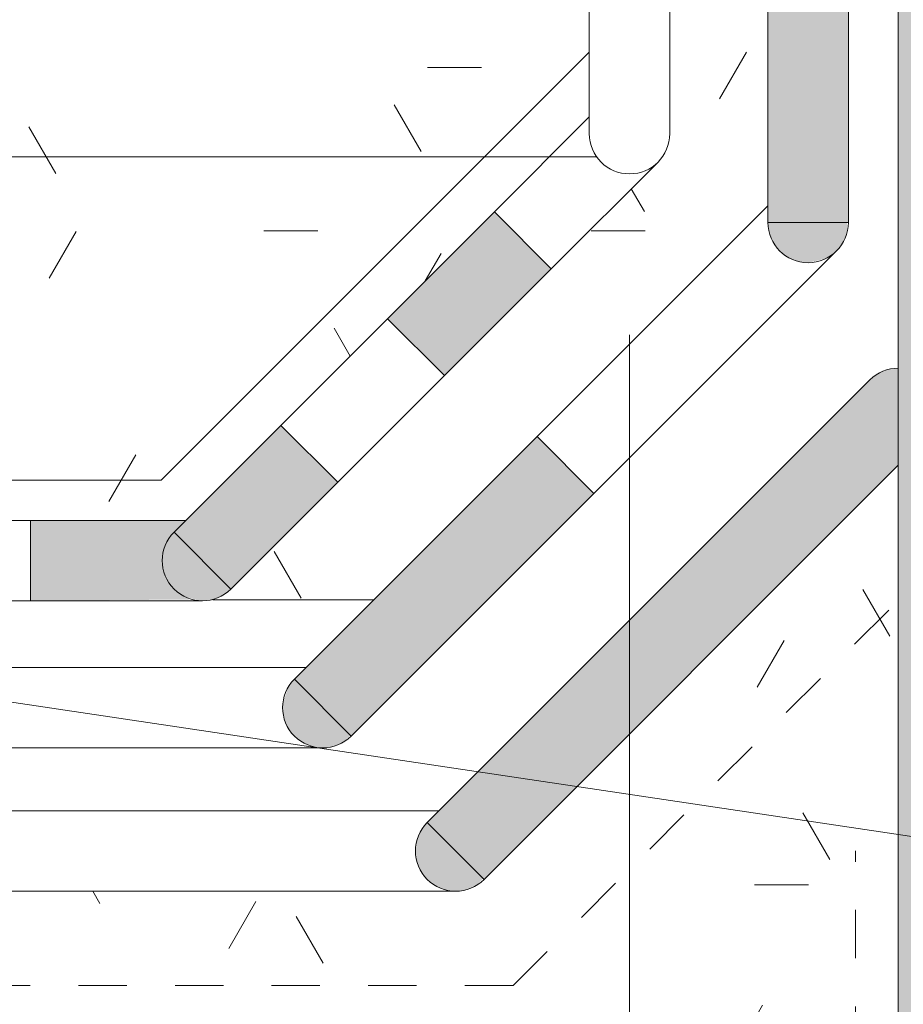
# Model space of a CAD drawing. Header units: millimetres. Extents: x 10803 to 12634, y 32576 to 34854.
# Tile 13 of 20: x 11476 to 11531, y 33074 to 33135. Entities that reach past the tile are written whole.
import ezdxf

# ---------------------------------------------------------------- set-up
doc = ezdxf.new("R2010")
doc.units = ezdxf.units.MM
doc.linetypes.add('Штрих_3_3_', pattern=[6, 3, -3])
for name, color, linetype, lineweight in [('01_Сплошная_Черная_1', 7, 'Continuous', 9), ('_Hidden Lines_', 7, 'Штрих_3_3_', 20), ('_Thin Lines_', 7, 'Continuous', 9), ('Detail Items', 7, 'Continuous', 20), ('Dimensions', 7, 'Continuous', 9), ('Dimensions-10', 7, 'Continuous', 9), ('Text Notes', 7, 'Continuous', 9), ('Тонкие линии', 7, 'Continuous', 9)]:
    doc.layers.add(name, color=color, linetype=linetype, lineweight=lineweight)
doc.layers.add('_Серый 0_10 мм Спл_', color=7, linetype='Continuous', lineweight=9, true_color=0x7f7f7f)
doc.styles.add('Arial', font='arial.ttf', dxfattribs={"width": 0.9, "height": 20})
doc.dimstyles.new('01_Точн_0_знака_2_0_k0_9__П__1', dxfattribs={"dimscale": 304.8, "dimtxt": 20.405188, "dimasz": 0.046391, "dimexe": 0.032808, "dimexo": 0.032808, "dimgap": 0, "dimtad": 1, "dimdec": 0, "dimdsep": 46, "dimtxsty": 'Arial', "dimblk1": 'OBLIQUE', "dimblk2": 'OBLIQUE', "dimsah": 1, "dimcen": 0.09, "dimdle": 0.032808, "dimazin": 0, "dimtfac": 1, "dimtdec": 4, "dimtix": 1, "dimtmove": 0, "dimatfit": 3, "dimfxl": 1, "dimtvp": 1, "dimtolj": 1, "dimtzin": 0, "dimarcsym": 2})
pattern_1 = [(0, (0, 0), (40.64, 10.16), [3.353, -27.127, 3.353, -27.127, -162.56]), (0, (0, 0), (40.64, 10.16), [-60.96, 3.353, -57.607, 3.353, -27.127, -71.12]), (0, (0, 0), (40.64, 10.16), [-152.4, 3.353, -16.967, 3.353, -47.447]), (120, (15.24, 5.08), (-29.118818, 30.1152724), [3.353, -27.127, 3.353, -27.127, -162.56]), (120, (15.24, 5.08), (-29.118818, 30.1152724), [-60.96, 3.353, -57.607, 3.353, -27.127, -71.12]), (120, (15.24, 5.08), (-29.118818, 30.1152724), [-152.4, 3.353, -16.967, 3.353, -47.447]), (240, (20.32, 25.4), (-11.521182, -40.2752724), [3.353, -27.127, 3.353, -27.127, -162.56]), (240, (20.32, 25.4), (-11.521182, -40.2752724), [-60.96, 3.353, -57.607, 3.353, -27.127, -71.12]), (240, (20.32, 25.4), (-11.521182, -40.2752724), [-152.4, 3.353, -16.967, 3.353, -47.447])]

# ---------------------------------------------------------------- blocks, each defined once
blk = doc.blocks.new('TN_LIN_Линия1 - Праймер битумный ТехноНИКОЛЬ _01-2890125-5_10 Примыкание к шахте террасы со стенкой из кирпича')
at = {"layer": '_Hidden Lines_'}
blk.add_line((11506.464, 33074.73), (10957.08, 33074.73), dxfattribs=at)
blk = doc.blocks.new('TN_WP_Гидроизоляция - Техноэласт ЭПП-2889982-5_10 Примыкание к шахте террасы со стенкой из кирпича')
at = {"layer": 'Тонкие линии'}
for p, q in [((11501.861, 33085.597), (11463.577, 33085.597)), ((11463.577, 33080.597), (11502.896, 33080.597))]:
    blk.add_line(p, q, dxfattribs=at)
blk = doc.blocks.new('TN_WP_Гидроизоляция - Техноэласт ЭПП-2890301-5_10 Примыкание к шахте террасы со стенкой из кирпича')
at = {"layer": 'Тонкие линии'}
for p, q in [((11493.61, 33094.505), (11455.842, 33094.505)), ((11455.842, 33089.505), (11494.645, 33089.505))]:
    blk.add_line(p, q, dxfattribs=at)
blk = doc.blocks.new('TN_LIN_Линия1 - Праймер битумный ТехноНИКОЛЬ _01-2882671-5_10 Примыкание к шахте террасы со стенкой из кирпича')
at = {"layer": '_Hidden Lines_'}
blk.add_line((11527.734, 32914.431), (11527.734, 33083.097), dxfattribs=at)
blk = doc.blocks.new('TN_WP_Гидроизоляция - Техноэласт ЭПП 3-2885252-5_10 Примыкание к шахте террасы со стенкой из кирпича')
at = {"layer": 'Тонкие линии', "lineweight": 20}
blk.add_hatch(color=256, dxfattribs=at).paths.add_polyline_path([(11476.492, 33098.641), (11486.522, 33098.726), (11485.919, 33098.976), (11485.401, 33099.373), (11485.001, 33099.898), (11484.754, 33100.494), (11484.669, 33101.141), (11484.754, 33101.788), (11485.004, 33102.391), (11485.401, 33102.909), (11486.134, 33103.641), (11476.492, 33103.641), (11476.492, 33098.687)])
at = {"layer": 'Detail Items'}
for p, q in [((11486.134, 33103.641), (11476.492, 33103.641)), ((11476.492, 33103.641), (11476.492, 33098.641)), ((11476.492, 33098.641), (11487.169, 33098.641))]:
    blk.add_line(p, q, dxfattribs=at)
at = {"layer": 'Тонкие линии'}
for p, q in [((11476.492, 33103.641), (11465.815, 33103.641)), ((11465.815, 33098.641), (11476.492, 33098.641))]:
    blk.add_line(p, q, dxfattribs=at)
blk = doc.blocks.new('TN_WP_Гидроизоляция - Техноэласт ЭПП-2885027-5_10 Примыкание к шахте террасы со стенкой из кирпича')
at = {"layer": 'Detail Items'}
for points in [[(11530.396, 33110.597), (11530.396, 33113.097), (11529.749, 33113.011), (11529.146, 33112.762), (11528.628, 33112.364)], [(11504.664, 33081.329), (11530.396, 33107.061), (11530.396, 33110.597), (11528.628, 33112.364), (11501.128, 33084.864), (11504.604, 33081.389)], [(11502.896, 33080.597), (11503.543, 33080.682), (11504.146, 33080.932), (11504.604, 33081.389), (11501.128, 33084.864), (11500.731, 33084.347), (11500.481, 33083.744), (11500.396, 33083.097), (11500.481, 33082.45), (11500.731, 33081.847), (11501.128, 33081.329), (11501.646, 33080.932), (11502.249, 33080.682)]]:
    blk.add_hatch(color=256, dxfattribs=at).paths.add_polyline_path(points)
for p, q in [((11528.628, 33112.364), (11501.128, 33084.864)), ((11504.664, 33081.329), (11530.396, 33107.061)), ((11504.664, 33081.329), (11501.128, 33084.864))]:
    blk.add_line(p, q, dxfattribs=at)
for centre, start, end in [((11530.396, 33110.597), 90, 135), ((11502.896, 33083.097), 135, 315)]:
    blk.add_arc(centre, 2.5, start, end, dxfattribs=at)
blk = doc.blocks.new('TN_WP_Гидроизоляция - Техноэласт ЭПП-2889649-5_10 Примыкание к шахте террасы со стенкой из кирпича')
at = {"layer": 'Detail Items'}
blk.add_hatch(color=256, dxfattribs=at).paths.add_polyline_path([(11494.645, 33089.505), (11495.292, 33089.59), (11495.895, 33089.84), (11496.353, 33090.298), (11492.877, 33093.773), (11492.48, 33093.255), (11492.188, 33092.33), (11492.145, 33092.005), (11492.23, 33091.358), (11492.48, 33090.755), (11492.877, 33090.237), (11493.395, 33089.84), (11493.998, 33089.59)])
at = {"layer": 'Тонкие линии', "lineweight": 20}
blk.add_hatch(color=256, dxfattribs=at).paths.add_polyline_path([(11496.413, 33090.237), (11511.486, 33105.31), (11507.95, 33108.846), (11492.877, 33093.773), (11496.353, 33090.298)])
at = {"layer": 'Detail Items'}
for p, q in [((11507.95, 33108.846), (11492.877, 33093.773)), ((11511.486, 33105.31), (11507.95, 33108.846)), ((11496.413, 33090.237), (11511.486, 33105.31)), ((11496.413, 33090.237), (11492.877, 33093.773))]:
    blk.add_line(p, q, dxfattribs=at)
blk.add_arc((11494.645, 33092.005), 2.5, 135, 315, dxfattribs=at)
at = {"layer": 'Тонкие линии'}
for p, q in [((11522.291, 33123.187), (11507.95, 33108.846)), ((11511.486, 33105.31), (11526.559, 33120.383))]:
    blk.add_line(p, q, dxfattribs=at)
blk = doc.blocks.new('TN_WP_Гидроизоляция - Техноэласт ЭПП 3-2889617-5_10 Примыкание к шахте террасы со стенкой из кирпича')
at = {"layer": 'Detail Items'}
blk.add_hatch(color=256, dxfattribs=at).paths.add_polyline_path([(11487.169, 33098.641), (11487.816, 33098.726), (11488.419, 33098.976), (11488.937, 33099.373), (11485.401, 33102.909), (11485.004, 33102.391), (11484.754, 33101.788), (11484.669, 33101.141), (11484.754, 33100.494), (11485.004, 33099.891), (11485.401, 33099.373), (11485.919, 33098.976), (11486.817, 33098.687)])
at = {"layer": 'Тонкие линии', "lineweight": 20}
for points in [[(11502.202, 33112.638), (11508.834, 33119.27), (11505.299, 33122.806), (11498.666, 33116.174), (11501.784, 33113.056)], [(11488.937, 33099.373), (11495.569, 33106.006), (11492.034, 33109.541), (11485.401, 33102.909), (11488.68, 33099.631)]]:
    blk.add_hatch(color=256, dxfattribs=at).paths.add_polyline_path(points)
at = {"layer": 'Detail Items'}
for p, q in [((11505.299, 33122.806), (11498.666, 33116.174)), ((11508.834, 33119.27), (11505.299, 33122.806)), ((11502.202, 33112.638), (11508.834, 33119.27)), ((11498.666, 33116.174), (11502.202, 33112.638)), ((11492.034, 33109.541), (11485.401, 33102.909)), ((11495.569, 33106.006), (11492.034, 33109.541)), ((11488.937, 33099.373), (11495.569, 33106.006)), ((11488.937, 33099.373), (11485.401, 33102.909))]:
    blk.add_line(p, q, dxfattribs=at)
blk.add_arc((11487.169, 33101.141), 2.5, 135, 315, dxfattribs=at)
at = {"layer": 'Тонкие линии'}
for p, q in [((11511.199, 33128.706), (11505.299, 33122.806)), ((11508.834, 33119.27), (11515.467, 33125.903)), ((11498.666, 33116.174), (11492.034, 33109.541)), ((11495.569, 33106.006), (11502.202, 33112.638))]:
    blk.add_line(p, q, dxfattribs=at)
blk = doc.blocks.new('TN_MAT_Армирование - Армирование-2890792-5_10 Примыкание к шахте террасы со стенкой из кирпича')
at = {"layer": 'Detail Items'}
blk.add_line((11465.513, 33126.238), (11511.674, 33126.238), dxfattribs=at)
blk = doc.blocks.new('TN_LIN_Линия1 - Праймер битумный ТехноНИКОЛЬ _01-2890126-5_10 Примыкание к шахте террасы со стенкой из кирпича')
at = {"layer": '_Hidden Lines_'}
blk.add_line((11506.464, 33074.73), (11530.396, 33098.662), dxfattribs=at)
blk = doc.blocks.new('TN_WP_Гидроизоляция - Техноэласт ЭПП-2889641-5_10 Примыкание к шахте террасы со стенкой из кирпича')
at = {"layer": 'Detail Items'}
blk.add_hatch(color=256, dxfattribs=at).paths.add_polyline_path([(11524.791, 33119.651), (11525.771, 33119.874), (11526.041, 33119.986), (11526.559, 33120.383), (11526.956, 33120.901), (11527.206, 33121.504), (11527.206, 33122.151), (11522.291, 33122.151), (11522.376, 33121.504), (11522.626, 33120.901), (11523.023, 33120.383), (11523.541, 33119.986), (11524.144, 33119.736)])
at = {"layer": 'Тонкие линии', "lineweight": 20}
blk.add_hatch(color=256, dxfattribs=at).paths.add_polyline_path([(11526.792, 33122.151), (11527.291, 33122.151), (11527.291, 33160.261), (11522.291, 33160.261), (11522.291, 33122.151), (11526.559, 33122.151)])
at = {"layer": 'Detail Items'}
for p, q in [((11522.291, 33160.261), (11522.291, 33122.151)), ((11527.291, 33122.151), (11527.291, 33160.261)), ((11527.291, 33122.151), (11522.291, 33122.151))]:
    blk.add_line(p, q, dxfattribs=at)
blk.add_arc((11524.791, 33122.151), 2.5, 180, 0, dxfattribs=at)
blk = doc.blocks.new('TN_WP_Гидроизоляция - Техноэласт ЭПП 3-2889593-5_10 Примыкание к шахте террасы со стенкой из кирпича')
at = {"layer": 'Detail Items'}
blk.add_arc((11513.699, 33127.671), 2.5, 180, 0, dxfattribs=at)
at = {"layer": 'Тонкие линии'}
for p, q in [((11511.199, 33137.196), (11511.199, 33127.671)), ((11516.199, 33127.671), (11516.199, 33137.196))]:
    blk.add_line(p, q, dxfattribs=at)
blk = doc.blocks.new('DIMBLOCK3-5_10 Примыкание к шахте террасы со стенкой из кирпича')
at = {"layer": 'Dimensions-10'}
for p, q in [((11513.699, 33031.872), (11513.699, 33115.171)), ((11313.699, 33031.872), (11313.699, 33102.372)), ((11303.699, 33031.872), (11523.699, 33031.872)), ((11313.699, 33031.872), (11313.699, 33021.872)), ((11513.699, 33031.872), (11513.699, 33021.872))]:
    blk.add_line(p, q, dxfattribs=at)
at = {"layer": 'Dimensions-10', "lineweight": 25}
for p, q in [((11313.699, 33031.872), (11320.769, 33038.942)), ((11513.699, 33031.872), (11520.769, 33038.942)), ((11313.699, 33031.872), (11306.629, 33024.802)), ((11513.699, 33031.872), (11506.629, 33024.802))]:
    blk.add_line(p, q, dxfattribs=at)
at = {"layer": 'Dimensions-10', "color": 0, "insert": (11392.98, 33057.836), "char_height": 20, "width": 49.72587, "attachment_point": 1, "line_spacing_factor": 0.941778, "style": 'Arial'}
blk.add_mtext('200', dxfattribs=at)
blk = doc.blocks.new('_Oblique')
at = {"color": 0, "linetype": 'ByBlock', "lineweight": -2}
blk.add_line((-0.5, -0.5), (0.5, 0.5), dxfattribs=at)

msp = doc.modelspace()

# ---------------------------------------------------------------- hatches: boundary and pattern name
at = {"layer": 'Detail Items', "lineweight": 9}
h = msp.add_hatch(dxfattribs=at)
h.set_pattern_fill('FP_1', color=256, style=0, pattern_type=2)
h.set_pattern_definition(pattern_1)
h.paths.add_polyline_path([(11530.396, 32711.238), (11545.396, 32711.238), (11545.396, 34458.738), (11530.396, 34458.738), (11530.396, 32773.287)])
h = msp.add_hatch(dxfattribs=at)
h.set_pattern_fill('FP_1', color=256, style=0, pattern_type=2)
h.set_pattern_definition(pattern_1)
h.paths.add_polyline_path([(10873.791, 33098.687), (10942.08, 33098.709), (10942.08, 33144.366), (10873.79, 33144.365), (10873.79, 33121.521)])
h.paths.add_polyline_path([(10957.08, 33098.69), (11379.749, 33098.726), (11379.146, 33098.976), (11378.628, 33099.373), (11378.231, 33099.891), (11377.981, 33100.494), (11377.896, 33101.141), (11377.981, 33101.788), (11378.231, 33102.391), (11378.628, 33102.909), (11379.146, 33103.306), (11379.749, 33103.556), (11380.396, 33103.641), (11486.134, 33103.641), (11511.199, 33128.706), (11511.199, 33159.366), (11502.82, 33159.366), (11502.734, 33154.431), (11502.734, 33144.366), (10957.08, 33144.366), (10957.08, 33098.709)])
h.paths.add_polyline_path([(11487.682, 33098.708), (11497.813, 33098.709), (11522.291, 33123.187), (11522.291, 33159.366), (11516.199, 33159.366), (11516.114, 33127.024), (11515.864, 33126.421), (11514.949, 33125.385), (11488.419, 33098.976), (11487.685, 33098.709)])
h.paths.add_polyline_path([(10920.513, 33121.238), (10919.219, 33121.408), (10918.013, 33121.908), (10916.978, 33122.702), (10916.183, 33123.738), (10915.683, 33124.944), (10915.513, 33126.238), (10915.683, 33127.532), (10916.183, 33128.738), (10916.978, 33129.773), (10918.126, 33130.615), (10919.219, 33131.067), (10920.513, 33131.238), (10921.807, 33131.067), (10923.013, 33130.568), (10924.049, 33129.773), (10924.843, 33128.738), (10925.343, 33127.532), (10925.513, 33126.238), (10925.343, 33124.944), (10924.843, 33123.738), (10924.049, 33122.702), (10923.013, 33121.908), (10921.807, 33121.408)])
h.paths.add_polyline_path([(10980.513, 33121.238), (10979.219, 33121.408), (10978.013, 33121.908), (10976.978, 33122.702), (10976.183, 33123.738), (10975.683, 33124.944), (10975.513, 33126.238), (10975.683, 33127.532), (10976.183, 33128.738), (10976.978, 33129.773), (10978.013, 33130.568), (10979.219, 33131.067), (10980.513, 33131.238), (10981.807, 33131.067), (10983.013, 33130.568), (10984.049, 33129.773), (10984.843, 33128.738), (10985.343, 33127.532), (10985.513, 33126.238), (10985.343, 33124.944), (10984.843, 33123.738), (10984.049, 33122.702), (10983.013, 33121.908), (10981.807, 33121.408)])
h.paths.add_polyline_path([(11040.513, 33121.238), (11039.219, 33121.408), (11038.013, 33121.908), (11036.978, 33122.702), (11036.183, 33123.738), (11035.683, 33124.944), (11035.513, 33126.238), (11035.683, 33127.532), (11036.183, 33128.738), (11036.978, 33129.773), (11038.013, 33130.568), (11039.219, 33131.067), (11040.513, 33131.238), (11041.807, 33131.067), (11043.013, 33130.568), (11044.049, 33129.773), (11044.843, 33128.738), (11045.343, 33127.532), (11045.513, 33126.238), (11045.343, 33124.944), (11044.843, 33123.738), (11044.049, 33122.702), (11043.013, 33121.908), (11041.807, 33121.408)])
h.paths.add_polyline_path([(11100.513, 33121.238), (11099.219, 33121.408), (11098.013, 33121.908), (11096.978, 33122.702), (11096.183, 33123.738), (11095.683, 33124.944), (11095.513, 33126.238), (11095.683, 33127.532), (11096.183, 33128.738), (11096.978, 33129.773), (11098.013, 33130.568), (11099.219, 33131.067), (11100.513, 33131.238), (11101.807, 33131.067), (11103.013, 33130.568), (11104.049, 33129.773), (11104.843, 33128.738), (11105.344, 33127.519), (11105.513, 33126.238), (11105.343, 33124.944), (11104.843, 33123.738), (11104.049, 33122.702), (11103.013, 33121.908), (11101.807, 33121.408)])
h.paths.add_polyline_path([(11160.513, 33121.238), (11159.219, 33121.408), (11158.013, 33121.908), (11156.978, 33122.702), (11156.148, 33123.823), (11155.683, 33124.944), (11155.513, 33126.238), (11155.683, 33127.532), (11156.183, 33128.738), (11156.978, 33129.773), (11158.126, 33130.615), (11159.219, 33131.067), (11160.513, 33131.238), (11161.807, 33131.067), (11163.013, 33130.568), (11164.049, 33129.773), (11164.843, 33128.738), (11165.343, 33127.532), (11165.513, 33126.238), (11165.343, 33124.944), (11164.843, 33123.738), (11164.049, 33122.702), (11163.013, 33121.908), (11161.807, 33121.408)])
h.paths.add_polyline_path([(11280.513, 33121.238), (11279.219, 33121.408), (11278.013, 33121.908), (11276.978, 33122.702), (11276.183, 33123.738), (11275.683, 33124.944), (11275.513, 33126.238), (11275.683, 33127.532), (11276.183, 33128.738), (11276.978, 33129.773), (11278.013, 33130.568), (11279.219, 33131.067), (11280.513, 33131.238), (11281.807, 33131.067), (11283.013, 33130.568), (11284.049, 33129.773), (11284.843, 33128.738), (11285.343, 33127.532), (11285.513, 33126.238), (11285.343, 33124.944), (11284.843, 33123.738), (11284.049, 33122.702), (11283.013, 33121.908), (11281.807, 33121.408)])
h.paths.add_polyline_path([(11220.513, 33121.238), (11219.219, 33121.408), (11218.013, 33121.908), (11216.978, 33122.702), (11216.183, 33123.738), (11215.683, 33124.944), (11215.513, 33126.238), (11215.683, 33127.532), (11216.183, 33128.738), (11216.978, 33129.773), (11218.126, 33130.615), (11219.219, 33131.067), (11220.513, 33131.238), (11221.807, 33131.067), (11223.013, 33130.568), (11224.049, 33129.773), (11224.843, 33128.738), (11225.343, 33127.532), (11225.513, 33126.238), (11225.343, 33124.944), (11224.843, 33123.738), (11224.049, 33122.702), (11223.013, 33121.908), (11221.807, 33121.408)])
h.paths.add_polyline_path([(11340.513, 33121.238), (11339.219, 33121.408), (11338.013, 33121.908), (11336.978, 33122.702), (11336.183, 33123.738), (11335.683, 33124.944), (11335.513, 33126.238), (11335.683, 33127.532), (11336.183, 33128.738), (11336.978, 33129.773), (11338.013, 33130.568), (11339.219, 33131.067), (11340.513, 33131.238), (11341.807, 33131.067), (11343.013, 33130.568), (11344.049, 33129.773), (11344.843, 33128.738), (11345.343, 33127.532), (11345.513, 33126.238), (11345.343, 33124.944), (11344.843, 33123.738), (11344.049, 33122.702), (11343.013, 33121.908), (11341.807, 33121.408)])
h.paths.add_polyline_path([(11400.513, 33121.238), (11399.219, 33121.408), (11398.013, 33121.908), (11396.978, 33122.702), (11396.183, 33123.738), (11395.683, 33124.944), (11395.513, 33126.238), (11395.683, 33127.532), (11396.183, 33128.738), (11396.978, 33129.773), (11398.126, 33130.615), (11399.219, 33131.067), (11400.513, 33131.238), (11401.807, 33131.067), (11403.013, 33130.568), (11404.049, 33129.773), (11404.843, 33128.738), (11405.343, 33127.532), (11405.513, 33126.238), (11405.343, 33124.944), (11404.843, 33123.738), (11404.049, 33122.702), (11403.013, 33121.908), (11401.807, 33121.408)])
h.paths.add_polyline_path([(11460.513, 33121.238), (11459.219, 33121.408), (11458.013, 33121.908), (11456.978, 33122.702), (11456.183, 33123.738), (11455.683, 33124.944), (11455.513, 33126.238), (11455.683, 33127.532), (11456.183, 33128.738), (11456.978, 33129.773), (11458.126, 33130.615), (11459.219, 33131.067), (11460.513, 33131.238), (11461.807, 33131.067), (11463.013, 33130.568), (11464.049, 33129.773), (11464.843, 33128.738), (11465.343, 33127.532), (11465.513, 33126.238), (11465.343, 33124.944), (11464.843, 33123.738), (11464.049, 33122.702), (11463.013, 33121.908), (11461.807, 33121.408)])
h = msp.add_hatch(dxfattribs=at)
h.set_pattern_fill('FP_1', color=256, style=0, pattern_type=2)
h.set_pattern_definition(pattern_1)
h.paths.add_polyline_path([(11299.833, 33040.597), (11530.396, 33040.597), (11530.396, 33107.061), (11504.146, 33080.932), (11503.543, 33080.682), (11502.249, 33080.597), (10957.08, 33080.597), (10957.08, 33040.597), (11155.398, 33040.597)])
h.paths.add_polyline_path([(10873.79, 33040.597), (10942.08, 33040.597), (10942.08, 33080.597), (10873.79, 33080.597), (10873.79, 33079.568)])

# ---------------------------------------------------------------- linework, layer by layer
at = {"layer": '01_Сплошная_Черная_1'}
msp.add_line((11487.816, 33098.708), (11497.813, 33098.709), dxfattribs=at)
at = {"layer": '_Thin Lines_'}
msp.add_line((11530.396, 34458.738), (11530.396, 32711.238), dxfattribs=at)
at = {"layer": '_Серый 0_10 мм Спл_'}
for p, q in [((11484.609, 33106.141), (11511.199, 33132.731)), ((11380.396, 33106.141), (11484.609, 33106.141))]:
    msp.add_line(p, q, dxfattribs=at)
at = {"layer": 'Text Notes'}
msp.add_line((11454.234, 33095.496), (11814.484, 33041.696), dxfattribs=at)

# ---------------------------------------------------------------- block references
at = {"layer": 'Detail Items'}
for name in ['TN_WP_Гидроизоляция - Техноэласт ЭПП 3-2889593-5_10 Примыкание к шахте террасы со стенкой из кирпича', 'TN_WP_Гидроизоляция - Техноэласт ЭПП-2889641-5_10 Примыкание к шахте террасы со стенкой из кирпича', 'TN_MAT_Армирование - Армирование-2890792-5_10 Примыкание к шахте террасы со стенкой из кирпича', 'TN_WP_Гидроизоляция - Техноэласт ЭПП 3-2889617-5_10 Примыкание к шахте террасы со стенкой из кирпича', 'TN_WP_Гидроизоляция - Техноэласт ЭПП-2889649-5_10 Примыкание к шахте террасы со стенкой из кирпича', 'TN_WP_Гидроизоляция - Техноэласт ЭПП-2885027-5_10 Примыкание к шахте террасы со стенкой из кирпича', 'TN_WP_Гидроизоляция - Техноэласт ЭПП 3-2885252-5_10 Примыкание к шахте террасы со стенкой из кирпича', 'TN_LIN_Линия1 - Праймер битумный ТехноНИКОЛЬ _01-2890126-5_10 Примыкание к шахте террасы со стенкой из кирпича', 'TN_WP_Гидроизоляция - Техноэласт ЭПП-2890301-5_10 Примыкание к шахте террасы со стенкой из кирпича', 'TN_WP_Гидроизоляция - Техноэласт ЭПП-2889982-5_10 Примыкание к шахте террасы со стенкой из кирпича', 'TN_LIN_Линия1 - Праймер битумный ТехноНИКОЛЬ _01-2882671-5_10 Примыкание к шахте террасы со стенкой из кирпича', 'TN_LIN_Линия1 - Праймер битумный ТехноНИКОЛЬ _01-2890125-5_10 Примыкание к шахте террасы со стенкой из кирпича']:
    msp.add_blockref(name, (0, 0), dxfattribs=at)

# ---------------------------------------------------------------- dimensions: what is measured, and where the dimension line sits
at = {"layer": 'Dimensions'}
dim = msp.add_linear_dim(base=(11513.699, 33031.872), p1=(11313.699, 33112.372), p2=(11513.699, 33125.171), dimstyle='01_Точн_0_знака_2_0_k0_9__П__1', override={"dimpost": '<>', "dimfxl": 200.409066}, dxfattribs=at)
dim.commit()
dim.dimension.update_dxf_attribs({"geometry": 'DIMBLOCK3-5_10 Примыкание к шахте террасы со стенкой из кирпича', "text_midpoint": (11413.699, 33042.083)})

doc.saveas('drawing.dxf')
